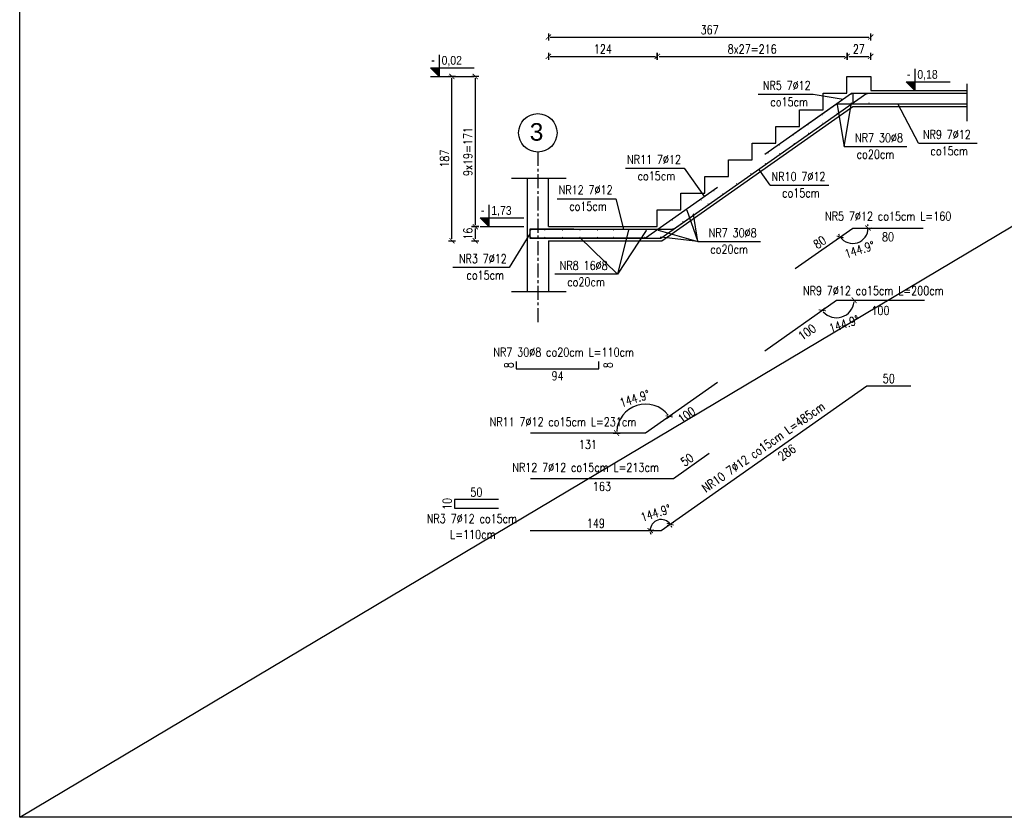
# Model space of a CAD drawing. Header units: millimetres. Extents: x -13852 to 21557, y -10038 to 8820.
# Tile 29 of 42: x 11833 to 12955, y -2121 to -1212. Entities that reach past the tile are written whole.
import ezdxf
from ezdxf.enums import TextEntityAlignment as Align
from ezdxf.lldxf.tags import DXFTag

# ---------------------------------------------------------------- set-up
doc = ezdxf.new("R2010")
doc.units = ezdxf.units.MM
doc.linetypes.add('CENTER', pattern=[50.8, 31.75, -6.35, 6.35, -6.35])
for name, color, linetype in [('1', 2, 'Continuous'), ('2', 6, 'DASH'), ('4', 1, 'CENTER'), ('6', 3, 'Continuous'), ('DIM', 243, 'Continuous'), ('OPI', 52, 'Continuous')]:
    doc.layers.add(name, color=color, linetype=linetype)
doc.styles.add('ARIAL', font='arial.ttf')
doc.styles.add('e-cad_1', font='simplex.shx', dxfattribs={"width": 0.8})
doc.styles.add('MSE-050', font='romans.shx', dxfattribs={"width": 0.8, "height": 10})
doc.styles.get("Standard").update_dxf_attribs({"font": 'arial.ttf'})
tags = doc.linetypes.add('DASH', pattern=[15, 10, -5]).pattern_tags.tags
tags[6:7] = [DXFTag(74, 4), DXFTag(75, 0), DXFTag(340, '0'), DXFTag(46, 0.0), DXFTag(50, 0.0), DXFTag(44, 0.0), DXFTag(45, 0.0)]
tags[4:5] = [DXFTag(74, 4), DXFTag(75, 0), DXFTag(340, '0'), DXFTag(46, 0.0), DXFTag(50, 0.0), DXFTag(44, 0.0), DXFTag(45, 0.0)]
doc.dimstyles.new('Copy of MSE-050', dxfattribs={"dimtxt": 10, "dimasz": 2, "dimexe": 1.5, "dimexo": 15, "dimgap": 0.7, "dimtad": 0, "dimdec": 1, "dimrnd": 0.5, "dimdsep": 46, "dimtxsty": 'MSE-050', "dimblk": 'T1', "dimcen": -0.45, "dimse1": 1, "dimse2": 1, "dimsd1": 1, "dimsd2": 1, "dimclrd": 243, "dimclre": 243, "dimclrt": 52, "dimazin": 2, "dimtfac": 0.3333, "dimtdec": 1, "dimtix": 1, "dimtmove": 2, "dimatfit": 3, "dimldrblk": 'strzalka', "dimfxl": 0, "dimtvp": 0.8333, "dimtolj": 1, "dimarcsym": 0})
doc.dimstyles.new('MSE-050', dxfattribs={"dimtxt": 10, "dimasz": 2, "dimexe": 1.5, "dimexo": 15, "dimgap": 0.7, "dimtad": 0, "dimdec": 1, "dimrnd": 0.5, "dimdsep": 46, "dimtxsty": 'MSE-050', "dimblk": 'T1', "dimcen": -0.45, "dimse1": 1, "dimse2": 1, "dimclrd": 243, "dimclre": 243, "dimclrt": 52, "dimadec": 1, "dimazin": 2, "dimtfac": 0.3333, "dimtdec": 1, "dimtix": 1, "dimtmove": 2, "dimatfit": 3, "dimldrblk": 'strzalka', "dimfxl": 0, "dimtvp": 0.8333, "dimtolj": 1, "dimarcsym": 0})

# ---------------------------------------------------------------- blocks, each defined once
blk = doc.blocks.new('kota ____')
blk.add_hatch(color=4).paths.add_polyline_path([(0, 20), (-19.7, 20), (0, 0)])
at = {"color": 4}
blk.add_line((-19.7, 0), (79.8, 0), dxfattribs=at)
blk.add_lwpolyline([(0, 49.6), (0, 0), (-19.7, 20), (79.8, 20)], dxfattribs=at)
at = {"color": 4, "width": 0.85}
blk.add_attdef('ZNAK', text='', height=20, dxfattribs=at).set_placement((-9.8, 26.9), align=Align.RIGHT)
blk.add_attdef('RZEDNA', (5.5, 26.9), '', height=20, dxfattribs=at)
blk = doc.blocks.new('T1')
at = {"color": 243}
blk.add_line((0, -2.04), (0, 1.96), dxfattribs=at)
at = {"color": 243, "const_width": 0.5}
blk.add_lwpolyline([(-1.5, -1.44), (1.5, 1.44)], dxfattribs=at)
blk = doc.blocks.new('*D2634')
at = {"layer": 'Defpoints', "color": 0}
for p in [(12559.4, -1253.7), (12559.4, -1428.7), (12435.4, -1447.7)]:
    blk.add_point(p, dxfattribs=at)
at = {"layer": 'DIM', "color": 243, "lineweight": -2}
blk.add_line((12437.4, -1253.7), (12557.4, -1253.7), dxfattribs=at)
at = {"layer": 'DIM', "color": 243, "linetype": 'ByBlock', "lineweight": -2, "xscale": 2, "yscale": 2, "zscale": 2, "rotation": 180}
blk.add_blockref('T1', (12435.4, -1253.7), dxfattribs=at)
at = {"layer": 'DIM', "color": 243, "linetype": 'ByBlock', "lineweight": -2, "xscale": 2, "yscale": 2, "zscale": 2}
blk.add_blockref('T1', (12559.4, -1253.7), dxfattribs=at)
at = {"layer": 'DIM', "color": 52, "insert": (12497.4, -1245.4), "char_height": 10, "attachment_point": 5, "style": 'MSE-050'}
blk.add_mtext('\\A1;124', dxfattribs=at)
blk = doc.blocks.new('strzalka')
at = {"color": 243}
blk.add_line((0, -0.97), (0, 0.97), dxfattribs=at)
blk.add_lwpolyline([(-2, 0, 0.733, 0, 0), (0, 0, 0, 0, 0)], format="xyseb", dxfattribs=at)
blk = doc.blocks.new('*D2635')
at = {"layer": 'Defpoints', "color": 0}
for p in [(12775.4, -1253.7), (12775.4, -1295.7), (12559.4, -1428.7)]:
    blk.add_point(p, dxfattribs=at)
at = {"layer": 'DIM', "color": 243, "lineweight": -2}
blk.add_line((12561.4, -1253.7), (12773.4, -1253.7), dxfattribs=at)
at = {"layer": 'DIM', "color": 243, "linetype": 'ByBlock', "lineweight": -2, "xscale": 2, "yscale": 2, "zscale": 2, "rotation": 180}
blk.add_blockref('T1', (12559.4, -1253.7), dxfattribs=at)
at = {"layer": 'DIM', "color": 243, "linetype": 'ByBlock', "lineweight": -2, "xscale": 2, "yscale": 2, "zscale": 2}
blk.add_blockref('T1', (12775.4, -1253.7), dxfattribs=at)
at = {"layer": 'DIM', "color": 52, "insert": (12667.4, -1245.4), "char_height": 10, "attachment_point": 5, "style": 'MSE-050'}
blk.add_mtext('\\A1;8x27=216', dxfattribs=at)
blk = doc.blocks.new('*D2636')
at = {"layer": 'Defpoints', "color": 0}
for p in [(12802.4, -1231.7), (12802.4, -1276.7), (12435.4, -1447.7)]:
    blk.add_point(p, dxfattribs=at)
at = {"layer": 'DIM', "color": 243, "lineweight": -2}
blk.add_line((12437.4, -1231.7), (12800.4, -1231.7), dxfattribs=at)
at = {"layer": 'DIM', "color": 243, "linetype": 'ByBlock', "lineweight": -2, "xscale": 2, "yscale": 2, "zscale": 2, "rotation": 180}
blk.add_blockref('T1', (12435.4, -1231.7), dxfattribs=at)
at = {"layer": 'DIM', "color": 243, "linetype": 'ByBlock', "lineweight": -2, "xscale": 2, "yscale": 2, "zscale": 2}
blk.add_blockref('T1', (12802.4, -1231.7), dxfattribs=at)
at = {"layer": 'DIM', "color": 52, "insert": (12618.9, -1223.4), "char_height": 10, "attachment_point": 5, "style": 'MSE-050'}
blk.add_mtext('\\A1;367', dxfattribs=at)
blk = doc.blocks.new('*D2643')
at = {"layer": 'Defpoints', "color": 0}
for p in [(12775.4, -1276.7), (12352.1, -1447.7), (12559.4, -1447.7)]:
    blk.add_point(p, dxfattribs=at)
at = {"layer": 'DIM', "color": 243, "lineweight": -2}
blk.add_line((12352.1, -1278.7), (12352.1, -1445.7), dxfattribs=at)
at = {"layer": 'DIM', "color": 243, "linetype": 'ByBlock', "lineweight": -2, "xscale": 2, "yscale": 2, "zscale": 2}
for p, rotation in [((12352.1, -1276.7), 90), ((12352.1, -1447.7), 270)]:
    blk.add_blockref('T1', p, dxfattribs=dict(at, rotation=rotation))
at = {"layer": 'DIM', "color": 52, "insert": (12343.8, -1362.2), "char_height": 10, "attachment_point": 5, "rotation": 90, "style": 'MSE-050'}
blk.add_mtext('\\A1;9x19=171', dxfattribs=at)
blk = doc.blocks.new('*D2644')
at = {"layer": 'Defpoints', "color": 0}
for p in [(12559.4, -1447.7), (12352.1, -1463.7), (12435.4, -1463.7)]:
    blk.add_point(p, dxfattribs=at)
at = {"layer": 'DIM', "color": 243, "lineweight": -2}
blk.add_line((12352.1, -1449.7), (12352.1, -1461.7), dxfattribs=at)
at = {"layer": 'DIM', "color": 243, "linetype": 'ByBlock', "lineweight": -2, "xscale": 2, "yscale": 2, "zscale": 2}
for p, rotation in [((12352.1, -1447.7), 90), ((12352.1, -1463.7), 270)]:
    blk.add_blockref('T1', p, dxfattribs=dict(at, rotation=rotation))
at = {"layer": 'DIM', "color": 52, "insert": (12343.8, -1455.7), "char_height": 10, "attachment_point": 5, "rotation": 90, "style": 'MSE-050'}
blk.add_mtext('\\A1;16', dxfattribs=at)
blk = doc.blocks.new('*D2645')
at = {"layer": 'Defpoints', "color": 0}
for p in [(12325.6, -1276.7), (12775.4, -1276.7), (12435.4, -1463.7)]:
    blk.add_point(p, dxfattribs=at)
at = {"layer": 'DIM', "color": 243, "lineweight": -2}
blk.add_line((12325.6, -1461.7), (12325.6, -1278.7), dxfattribs=at)
at = {"layer": 'DIM', "color": 243, "linetype": 'ByBlock', "lineweight": -2, "xscale": 2, "yscale": 2, "zscale": 2}
for p, rotation in [((12325.6, -1276.7), 90), ((12325.6, -1463.7), 270)]:
    blk.add_blockref('T1', p, dxfattribs=dict(at, rotation=rotation))
at = {"layer": 'DIM', "color": 52, "insert": (12317.2, -1370.2), "char_height": 10, "attachment_point": 5, "rotation": 90, "style": 'MSE-050'}
blk.add_mtext('\\A1;187', dxfattribs=at)
blk = doc.blocks.new('*D2646')
at = {"layer": 'Defpoints', "color": 0}
for p in [(12802.4, -1253.7), (12775.4, -1276.7), (12802.4, -1276.7)]:
    blk.add_point(p, dxfattribs=at)
at = {"layer": 'DIM', "color": 243, "lineweight": -2}
blk.add_line((12777.4, -1253.7), (12800.4, -1253.7), dxfattribs=at)
at = {"layer": 'DIM', "color": 243, "linetype": 'ByBlock', "lineweight": -2, "xscale": 2, "yscale": 2, "zscale": 2, "rotation": 180}
blk.add_blockref('T1', (12775.4, -1253.7), dxfattribs=at)
at = {"layer": 'DIM', "color": 243, "linetype": 'ByBlock', "lineweight": -2, "xscale": 2, "yscale": 2, "zscale": 2}
blk.add_blockref('T1', (12802.4, -1253.7), dxfattribs=at)
at = {"layer": 'DIM', "color": 52, "insert": (12788.9, -1245.4), "char_height": 10, "attachment_point": 5, "style": 'MSE-050'}
blk.add_mtext('\\A1;27', dxfattribs=at)
blk = doc.blocks.new('*D2671')
at = {"layer": 'Defpoints', "color": 0}
for p in [(12398.8, -1609.5), (12492.8, -1609.5), (12492.8, -1609.5)]:
    blk.add_point(p, dxfattribs=at)
at = {"layer": 'DIM', "color": 52, "insert": (12445.8, -1617.7), "char_height": 10, "attachment_point": 5, "style": 'MSE-050'}
blk.add_mtext('\\A1;94', dxfattribs=at)
blk = doc.blocks.new('*D2672')
at = {"layer": 'Defpoints', "color": 0}
for p in [(12492.8, -1601.5), (12494.4, -1601.5), (12492.8, -1609.5)]:
    blk.add_point(p, dxfattribs=at)
at = {"layer": 'DIM', "color": 52, "insert": (12503.4, -1605.5), "char_height": 10, "attachment_point": 5, "rotation": 90, "style": 'MSE-050'}
blk.add_mtext('\\A1;8', dxfattribs=at)
blk = doc.blocks.new('*D2673')
at = {"layer": 'Defpoints', "color": 0}
for p in [(12398.8, -1601.5), (12398.8, -1601.5), (12398.8, -1609.5)]:
    blk.add_point(p, dxfattribs=at)
at = {"layer": 'DIM', "color": 52, "insert": (12390.5, -1605.5), "char_height": 10, "attachment_point": 5, "rotation": 90, "style": 'MSE-050'}
blk.add_mtext('\\A1;8', dxfattribs=at)
blk = doc.blocks.new('*D2674')
at = {"layer": 'Defpoints', "color": 0}
for p in [(12798, -1629.2), (12848, -1629.2), (12848, -1629.2)]:
    blk.add_point(p, dxfattribs=at)
at = {"layer": 'DIM', "color": 52, "insert": (12823, -1620.8), "char_height": 10, "attachment_point": 5, "style": 'MSE-050'}
blk.add_mtext('\\A1;50', dxfattribs=at)
blk = doc.blocks.new('*D2675')
at = {"layer": 'Defpoints', "color": 0}
for p in [(12798, -1629.2), (12798, -1629.2), (12563.9, -1793.9)]:
    blk.add_point(p, dxfattribs=at)
at = {"layer": 'DIM', "color": 52, "insert": (12706.9, -1704.9), "char_height": 10, "attachment_point": 5, "rotation": 35.1342, "style": 'MSE-050'}
blk.add_mtext('\\A1;286', dxfattribs=at)
blk = doc.blocks.new('*D2676')
at = {"layer": 'Defpoints', "color": 0}
for p in [(12414.8, -1793.9), (12563.9, -1793.9), (12563.9, -1793.9)]:
    blk.add_point(p, dxfattribs=at)
at = {"layer": 'DIM', "color": 52, "insert": (12489.4, -1785.6), "char_height": 10, "attachment_point": 5, "style": 'MSE-050'}
blk.add_mtext('\\A1;149', dxfattribs=at)
blk = doc.blocks.new('*D2677')
at = {"layer": 'Defpoints', "color": 0}
for p in [(12782, -1449.3), (12782, -1449.3), (12862, -1449.3), (12780, -1466.7), (12716.5, -1495.4)]:
    blk.add_point(p, dxfattribs=at)
at = {"layer": 'DIM', "color": 243, "lineweight": -2}
for start, end in [(6.567, 13.1341), (202.0001, 208.5671), (215.1342, 0)]:
    blk.add_arc((12782, -1449.3), 17.5, start, end, dxfattribs=at)
at = {"layer": 'DIM', "color": 243, "linetype": 'ByBlock', "lineweight": -2, "xscale": 2, "yscale": 2, "zscale": 2}
for p, rotation in [((12799.4, -1449.3), 273.2835216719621), ((12767.7, -1459.4), 301.8506713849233)]:
    blk.add_blockref('T1', p, dxfattribs=dict(at, rotation=rotation))
at = {"layer": 'DIM', "color": 52, "insert": (12789.7, -1473.9), "char_height": 10, "attachment_point": 5, "rotation": 17.5671, "style": 'MSE-050'}
blk.add_mtext('\\A1;144.9%%d', dxfattribs=at)
blk = doc.blocks.new('*D2678')
at = {"layer": 'Defpoints', "color": 0}
for p in [(12782, -1449.3), (12782, -1449.3), (12716.5, -1495.4)]:
    blk.add_point(p, dxfattribs=at)
at = {"layer": 'DIM', "color": 52, "insert": (12744.4, -1465.5), "char_height": 10, "attachment_point": 5, "rotation": 35.1342, "style": 'MSE-050'}
blk.add_mtext('\\A1;80', dxfattribs=at)
blk = doc.blocks.new('*D2679')
at = {"layer": 'Defpoints', "color": 0}
for p in [(12782, -1449.3), (12862, -1449.3), (12862, -1467.7)]:
    blk.add_point(p, dxfattribs=at)
at = {"layer": 'DIM', "color": 52, "insert": (12822, -1459.4), "char_height": 10, "attachment_point": 5, "style": 'MSE-050'}
blk.add_mtext('\\A1;80', dxfattribs=at)
blk = doc.blocks.new('*D2680')
at = {"layer": 'Defpoints', "color": 0}
for p in [(12763.5, -1531.5), (12763.5, -1531.5), (12681.8, -1589)]:
    blk.add_point(p, dxfattribs=at)
at = {"layer": 'DIM', "color": 52, "insert": (12729.9, -1567.8), "char_height": 10, "attachment_point": 5, "rotation": 35.1342, "style": 'MSE-050'}
blk.add_mtext('\\A1;100', dxfattribs=at)
blk = doc.blocks.new('*D2681')
at = {"layer": 'Defpoints', "color": 0}
for p in [(12763.5, -1531.5), (12863.5, -1531.5), (12863.5, -1551.7)]:
    blk.add_point(p, dxfattribs=at)
at = {"layer": 'DIM', "color": 52, "insert": (12813.5, -1543.3), "char_height": 10, "attachment_point": 5, "style": 'MSE-050'}
blk.add_mtext('\\A1;100', dxfattribs=at)
blk = doc.blocks.new('*D2682')
at = {"layer": 'Defpoints', "color": 0}
for p in [(12618.6, -1705.7), (12618.6, -1705.7), (12577.7, -1734.4)]:
    blk.add_point(p, dxfattribs=at)
at = {"layer": 'DIM', "color": 52, "insert": (12593.4, -1713.2), "char_height": 10, "attachment_point": 5, "rotation": 35.1342, "style": 'MSE-050'}
blk.add_mtext('\\A1;50', dxfattribs=at)
blk = doc.blocks.new('*D2683')
at = {"layer": 'Defpoints', "color": 0}
for p in [(12414.9, -1734.4), (12577.7, -1734.4), (12577.7, -1751.9)]:
    blk.add_point(p, dxfattribs=at)
at = {"layer": 'DIM', "color": 52, "insert": (12496.3, -1743.6), "char_height": 10, "attachment_point": 5, "style": 'MSE-050'}
blk.add_mtext('\\A1;163', dxfattribs=at)
blk = doc.blocks.new('*D2684')
at = {"layer": 'Defpoints', "color": 0}
for p in [(12328.5, -1758.5), (12378.5, -1758.5), (12378.5, -1758.5)]:
    blk.add_point(p, dxfattribs=at)
at = {"layer": 'DIM', "color": 52, "insert": (12353.5, -1750.2), "char_height": 10, "attachment_point": 5, "style": 'MSE-050'}
blk.add_mtext('\\A1;50', dxfattribs=at)
blk = doc.blocks.new('*D2685')
at = {"layer": 'Defpoints', "color": 0}
for p in [(12328.5, -1758.5), (12328.5, -1758.5), (12328.5, -1768.5)]:
    blk.add_point(p, dxfattribs=at)
at = {"layer": 'DIM', "color": 52, "insert": (12320.2, -1763.5), "char_height": 10, "attachment_point": 5, "rotation": 90, "style": 'MSE-050'}
blk.add_mtext('\\A1;10', dxfattribs=at)
blk = doc.blocks.new('*D2686')
at = {"layer": 'Defpoints', "color": 0}
for p in [(12627.9, -1625.3), (12638.5, -1640.4), (12546.1, -1682.9)]:
    blk.add_point(p, dxfattribs=at)
at = {"layer": 'DIM', "color": 52, "insert": (12592.8, -1662.3), "char_height": 10, "attachment_point": 5, "rotation": 35.1342, "style": 'MSE-050'}
blk.add_mtext('\\A1;100', dxfattribs=at)
blk = doc.blocks.new('*D2687')
at = {"layer": 'Defpoints', "color": 0}
for p in [(12414.9, -1682.9), (12546.1, -1682.9), (12546.1, -1704.1)]:
    blk.add_point(p, dxfattribs=at)
at = {"layer": 'DIM', "color": 52, "insert": (12480.5, -1695.8), "char_height": 10, "attachment_point": 5, "style": 'MSE-050'}
blk.add_mtext('\\A1;131', dxfattribs=at)
blk = doc.blocks.new('*D2688')
at = {"layer": 'Defpoints', "color": 0}
for p in [(12798, -1629.2), (12565.4, -1781.3), (12414.8, -1793.9), (12563.9, -1793.9), (12563.9, -1793.9)]:
    blk.add_point(p, dxfattribs=at)
at = {"layer": 'DIM', "color": 243, "lineweight": -2}
for start, end in [(35.1342, 180), (16.9805, 26.0574), (189.0768, 198.1536)]:
    blk.add_arc((12563.9, -1793.9), 12.6, start, end, dxfattribs=at)
at = {"layer": 'DIM', "color": 243, "linetype": 'ByBlock', "lineweight": -2, "xscale": 2, "yscale": 2, "zscale": 2}
for p, rotation in [((12574.2, -1786.6), 120.5957820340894), ((12551.3, -1793.9), 94.53841102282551)]:
    blk.add_blockref('T1', p, dxfattribs=dict(at, rotation=rotation))
at = {"layer": 'DIM', "color": 52, "insert": (12557.6, -1773.9), "char_height": 10, "attachment_point": 5, "rotation": 17.5671, "style": 'MSE-050'}
blk.add_mtext('\\A1;144.9%%d', dxfattribs=at)
blk = doc.blocks.new('*D2689')
at = {"layer": 'Defpoints', "color": 0}
for p in [(12763.5, -1531.5), (12763.5, -1531.5), (12863.5, -1531.5), (12761.3, -1551.4), (12681.8, -1589)]:
    blk.add_point(p, dxfattribs=at)
at = {"layer": 'DIM', "color": 243, "lineweight": -2}
blk.add_arc((12763.5, -1531.5), 20, 220.8684, 354.2658, dxfattribs=at)
at = {"layer": 'DIM', "color": 243, "linetype": 'ByBlock', "lineweight": -2, "xscale": 2, "yscale": 2, "zscale": 2}
for p, rotation in [((12783.5, -1531.5), 87.13291986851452), ((12747.2, -1543), 128.0012731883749)]:
    blk.add_blockref('T1', p, dxfattribs=dict(at, rotation=rotation))
at = {"layer": 'DIM', "color": 52, "insert": (12772.1, -1558.5), "char_height": 10, "attachment_point": 5, "rotation": 17.5671, "style": 'MSE-050'}
blk.add_mtext('\\A1;144.9%%d', dxfattribs=at)
blk = doc.blocks.new('*D2690')
at = {"layer": 'Defpoints', "color": 0}
for p in [(12627.9, -1625.3), (12549.9, -1650.1), (12414.9, -1682.9), (12546.1, -1682.9), (12546.1, -1682.9)]:
    blk.add_point(p, dxfattribs=at)
at = {"layer": 'DIM', "color": 243, "lineweight": -2}
blk.add_arc((12546.1, -1682.9), 33, 38.6073, 176.5269, dxfattribs=at)
at = {"layer": 'DIM', "color": 243, "linetype": 'ByBlock', "lineweight": -2, "xscale": 2, "yscale": 2, "zscale": 2}
for p, rotation in [((12573.1, -1663.9), 306.8707329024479), ((12513.1, -1682.9), 268.2634601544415)]:
    blk.add_blockref('T1', p, dxfattribs=dict(at, rotation=rotation))
at = {"layer": 'DIM', "color": 52, "insert": (12533.7, -1643.5), "char_height": 10, "attachment_point": 5, "rotation": 17.5671, "style": 'MSE-050'}
blk.add_mtext('\\A1;144.9%%d', dxfattribs=at)

msp = doc.modelspace()

# ---------------------------------------------------------------- linework, layer by layer
at = {"layer": '1'}
for p, q in [((12411.388, -1392.33), (12411.388, -1521.405)), ((12435.388, -1447.705), (12435.388, -1392.33)), ((12435.388, -1447.705), (12559.388, -1447.705)), ((12435.388, -1463.705), (12435.388, -1521.405))]:
    msp.add_line(p, q, dxfattribs=at)
for points in [[(12559.388, -1447.705), (12559.388, -1428.705), (12586.388, -1428.705), (12586.388, -1409.705), (12613.388, -1409.705), (12613.388, -1390.705), (12640.388, -1390.705), (12640.388, -1371.705), (12667.388, -1371.705), (12667.388, -1352.705), (12694.388, -1352.705), (12694.388, -1333.705), (12721.388, -1333.705), (12721.388, -1314.705), (12748.388, -1314.705), (12748.388, -1295.705), (12775.388, -1295.705), (12775.388, -1276.705), (12802.388, -1276.705), (12802.388, -1292.705), (12911.805, -1292.705)], [(12435.388, -1463.705), (12564.454, -1463.705), (12781.875, -1310.705), (12911.805, -1310.705)]]:
    msp.add_lwpolyline(points, dxfattribs=at)
at = {"layer": '2'}
for p, q in [((12911.805, -1285.118), (12911.805, -1327.699)), ((12393.24, -1392.33), (12455.796, -1392.33)), ((12393.24, -1521.405), (12455.796, -1521.405))]:
    msp.add_line(p, q, dxfattribs=at)
at = {"layer": '2', "ltscale": 0.5}
msp.add_lwpolyline([(12781.875, -1295.705), (12781.875, -1307.705)], dxfattribs=at)
at = {"layer": '2'}
for points in [[(12782.429, -1295.705), (12912.359, -1295.705)], [(12781.875, -1307.705), (12911.805, -1307.705)]]:
    msp.add_lwpolyline(points, dxfattribs=at)
at = {"layer": '4', "ltscale": 0.5}
msp.add_line((12423.388, -1362.685), (12423.388, -1558.12), dxfattribs=at)
at = {"layer": '4', "linetype": 'Continuous'}
msp.add_circle((12423.388, -1340.835), 21.85, dxfattribs=at)
at = {"layer": '6'}
for points in [[(12414.388, -1460.705), (12563.504, -1460.705), (12797.977, -1295.705), (12847.977, -1295.705)], [(12715.177, -1341.745), (12780.601, -1295.705), (12860.601, -1295.705)], [(12681.768, -1365.255), (12763.548, -1307.705), (12863.548, -1307.705)], [(12627.908, -1403.156), (12546.127, -1460.705), (12414.388, -1460.705)], [(12414.388, -1450.705), (12577.714, -1450.705), (12618.605, -1421.931)], [(12464.388, -1450.705), (12414.388, -1450.705), (12414.388, -1460.705), (12464.388, -1460.705)], [(12716.527, -1495.36), (12781.951, -1449.321), (12861.951, -1449.321)], [(12681.768, -1589.049), (12763.548, -1531.499), (12863.548, -1531.499)], [(12398.829, -1601.484), (12398.829, -1609.484), (12492.829, -1609.484), (12492.829, -1601.484)], [(12627.908, -1625.33), (12546.127, -1682.879), (12414.888, -1682.879)], [(12414.797, -1793.894), (12563.913, -1793.894), (12797.977, -1629.182), (12847.977, -1629.182)], [(12414.888, -1734.444), (12577.714, -1734.444), (12618.605, -1705.669)], [(12378.521, -1758.504), (12328.521, -1758.504), (12328.521, -1768.504), (12378.521, -1768.504)]]:
    msp.add_lwpolyline(points, dxfattribs=at)
at = {"layer": '6', "const_width": 0.5}
for points in [[(12781.029, -1296.81, -1), (12780.529, -1296.81, -1)], [(12798.405, -1296.81, -1), (12797.905, -1296.81, -1)], [(12763.976, -1308.81, -1), (12763.476, -1308.81, -1)], [(12780.667, -1306.705, -1), (12780.167, -1306.705, -1)], [(12800.667, -1306.705, -1), (12800.167, -1306.705, -1)], [(12747.62, -1320.32, -1), (12747.12, -1320.32, -1)], [(12764.311, -1318.215, -1), (12763.811, -1318.215, -1)], [(12731.264, -1331.83, -1), (12730.764, -1331.83, -1)], [(12747.955, -1329.725, -1), (12747.455, -1329.725, -1)], [(12714.908, -1343.34, -1), (12714.408, -1343.34, -1)], [(12731.599, -1341.235, -1), (12731.099, -1341.235, -1)], [(12698.551, -1354.85, -1), (12698.051, -1354.85, -1)], [(12715.243, -1352.745, -1), (12714.743, -1352.745, -1)], [(12685.825, -1363.806, -1), (12685.325, -1363.806, -1)], [(12698.887, -1364.255, -1), (12698.387, -1364.255, -1)], [(12682.531, -1375.765, -1), (12682.031, -1375.765, -1)], [(12666.174, -1387.274, -1), (12665.674, -1387.274, -1)], [(12649.818, -1398.784, -1), (12649.318, -1398.784, -1)], [(12624.314, -1407.091, -1), (12623.814, -1407.091, -1)], [(12633.667, -1410.15, -1), (12633.167, -1410.15, -1)], [(12609.526, -1417.497, -1), (12609.026, -1417.497, -1)], [(12617.311, -1421.66, -1), (12616.811, -1421.66, -1)], [(12593.17, -1429.007, -1), (12592.67, -1429.007, -1)], [(12600.954, -1433.17, -1), (12600.454, -1433.17, -1)], [(12576.814, -1440.517, -1), (12576.314, -1440.517, -1)], [(12588.687, -1441.802, -1), (12588.187, -1441.802, -1)], [(12415.138, -1451.705, 1), (12415.638, -1451.705, 1)], [(12431.638, -1451.705, -1), (12431.138, -1451.705, -1)], [(12451.638, -1451.705, -1), (12451.138, -1451.705, -1)], [(12471.638, -1451.705, -1), (12471.138, -1451.705, -1)], [(12491.638, -1451.705, -1), (12491.138, -1451.705, -1)], [(12509.995, -1451.705, -1), (12509.495, -1451.705, -1)], [(12527.145, -1451.81, -1), (12526.645, -1451.81, -1)], [(12547.145, -1451.81, -1), (12546.645, -1451.81, -1)], [(12560.765, -1451.81, -1), (12560.265, -1451.81, -1)], [(12577.508, -1449.757, -1), (12577.008, -1449.757, -1)], [(12415.138, -1459.705, 1), (12415.638, -1459.705, 1)], [(12431.638, -1459.705, -1), (12431.138, -1459.705, -1)], [(12451.638, -1459.705, -1), (12451.138, -1459.705, -1)], [(12471.638, -1459.705, -1), (12471.138, -1459.705, -1)], [(12491.638, -1459.705, -1), (12491.138, -1459.705, -1)], [(12509.995, -1459.705, -1), (12509.495, -1459.705, -1)], [(12524.839, -1459.705, -1), (12524.339, -1459.705, -1)], [(12544.839, -1459.705, -1), (12544.339, -1459.705, -1)], [(12563.298, -1459.757, -1), (12562.798, -1459.757, -1)]]:
    msp.add_lwpolyline(points, format="xyb", close=True, dxfattribs=at)
at = {"layer": 'DIM', "ltscale": 1.4}
msp.add_line((11833.437, -2120.524), (15036.898, -211.177), dxfattribs=at)
at = {"layer": 'DIM'}
for p, q in [((12856.673, -1352.734), (12833.314, -1307.705)), ((12856.673, -1352.734), (12923.603, -1352.734)), ((12772.351, -1356.542), (12843.481, -1356.542)), ((12523.25, -1381.208), (12590.179, -1381.208)), ((12590.179, -1381.208), (12613.004, -1413.644)), ((12687.755, -1400.627), (12674.879, -1382.33)), ((12687.755, -1400.627), (12754.684, -1400.627)), ((12445.354, -1415.833), (12512.283, -1415.833)), ((12512.283, -1415.833), (12520.851, -1450.705)), ((12526.668, -1451.415), (12513.971, -1501.903)), ((12546.727, -1451.995), (12513.971, -1501.903)), ((12513.971, -1501.903), (12470.911, -1459.56)), ((12605.724, -1464.737), (12676.854, -1464.737)), ((12513.971, -1501.903), (12442.841, -1501.903))]:
    msp.add_line(p, q, dxfattribs=at)
msp.add_lwpolyline([(11833.437, -211.177), (15036.898, -211.177), (15036.898, -2120.524), (11833.437, -2120.524)], close=True, dxfattribs=at)
for points in [[(12674.408, -1296.868), (12736.767, -1296.868), (12771.194, -1302.325)], [(12764.016, -1308.788), (12772.351, -1356.542), (12780.417, -1306.705)], [(12593.17, -1429.007), (12605.724, -1464.737), (12600.704, -1433.42)], [(12560.515, -1451.56), (12605.724, -1464.737), (12563.298, -1459.757)]]:
    msp.add_lwpolyline(points, dxfattribs=at)
at = {"layer": 'DIM', "ltscale": 1.4}
msp.add_lwpolyline([(12414.388, -1455.705), (12390.719, -1494.182), (12326.42, -1494.182)], dxfattribs=at)

# ---------------------------------------------------------------- block references
ref = msp.add_blockref('kota ____', (12311.109, -1276.705), dxfattribs=dict(xscale=0.5, yscale=0.5, zscale=0.5))
ref.add_attrib('RZEDNA', '0,02', (12313.845, -1263.266), dxfattribs={"color": 4, "height": 10, "width": 0.85})
ref.add_attrib('ZNAK', '-', dxfattribs={"color": 4, "height": 11, "width": 0.85}).set_placement((12306.196, -1263.267), align=Align.RIGHT)
ref = msp.add_blockref('kota ____', (12852.798, -1292.705), dxfattribs=dict(xscale=0.5, yscale=0.5, zscale=0.5))
ref.add_attrib('RZEDNA', '0,18', (12855.534, -1279.266), dxfattribs={"color": 4, "height": 10, "width": 0.85})
ref.add_attrib('ZNAK', '-', dxfattribs={"color": 4, "height": 11, "width": 0.85}).set_placement((12847.884, -1279.267), align=Align.RIGHT)
ref = msp.add_blockref('kota ____', (12367.664, -1447.705), dxfattribs=dict(xscale=0.5, yscale=0.5, zscale=0.5))
ref.add_attrib('RZEDNA', '1,73', (12370.4, -1434.266), dxfattribs={"color": 4, "height": 10, "width": 0.85})
ref.add_attrib('ZNAK', '-', dxfattribs={"color": 4, "height": 11, "width": 0.85}).set_placement((12362.751, -1434.267), align=Align.RIGHT)

# ---------------------------------------------------------------- texts
at = {"layer": '4', "style": 'ARIAL'}
msp.add_text('3', height=20, dxfattribs=at).set_placement((12414.166, -1349.767))
at = {"layer": 'OPI', "ltscale": 2, "style": 'e-cad_1', "width": 0.8}
for s, p in [('NR5 7%%c12', (12706.841, -1286.874)), (' co15cm', (12706.841, -1305.597)), ('NR7 30%%c8', (12811.872, -1346.548)), ('NR9 7%%c12', (12889.106, -1342.74)), (' co15cm', (12889.106, -1361.463)), ('NR11 7%%c12', (12555.682, -1371.214)), (' co20cm', (12805.121, -1365.271)), (' co15cm', (12555.682, -1389.937)), ('NR10 7%%c12', (12720.187, -1390.633)), ('NR12 7%%c12', (12477.787, -1405.839)), (' co15cm', (12720.187, -1409.355)), (' co15cm', (12477.787, -1424.562)), ('NR5 7%%c12 co15cm L=160', (12822.282, -1435.783)), ('NR7 30%%c8', (12645.245, -1454.743)), (' co20cm', (12638.494, -1473.466)), ('NR3 7%%c12', (12360.793, -1484.188)), ('NR8 16%%c8', (12475.612, -1491.909)), (' co15cm', (12360.793, -1502.911)), (' co20cm', (12475.612, -1510.631)), ('NR9 7%%c12 co15cm L=200cm', (12805.399, -1520.63)), ('NR7 30%%c8 co20cm L=110cm', (12452.833, -1590.664)), ('NR11 7%%c12 co15cm L=231cm', (12451.994, -1670.074)), ('NR12 7%%c12 co15cm L=213cm', (12477.787, -1721.981)), ('NR3 7%%c12 co15cm', (12348.395, -1780.277)), ('L=110cm', (12349.408, -1798.325))]:
    msp.add_text(s, height=10, dxfattribs=at).set_placement(p, align=Align.MIDDLE_CENTER)
msp.add_text('NR10 7%%c12 co15cm L=485cm', height=10, rotation=35.134193, dxfattribs=at).set_placement((12680.075, -1698.823), align=Align.MIDDLE_CENTER)

# ---------------------------------------------------------------- dimensions: what is measured, and where the dimension line sits
at = {"layer": 'DIM'}
for base, p1, p2, dimstyle, picture, middle in [((12802.388, -1231.733), (12435.388, -1447.705), (12802.388, -1276.705), 'MSE-050', '*D2636', (12618.888, -1223.4)), ((12559.388, -1253.745), (12435.388, -1447.705), (12559.388, -1428.705), 'MSE-050', '*D2634', (12497.388, -1245.412)), ((12802.388, -1253.745), (12775.388, -1276.705), (12802.388, -1276.705), 'MSE-050', '*D2646', (12788.888, -1245.412)), ((12847.977, -1629.182), (12797.977, -1629.182), (12847.977, -1629.182), 'Copy of MSE-050', '*D2674', (12822.977, -1620.849)), ((12378.521, -1758.504), (12328.521, -1758.504), (12378.521, -1758.504), 'Copy of MSE-050', '*D2684', (12353.521, -1750.171)), ((12563.913, -1793.894), (12414.797, -1793.894), (12563.913, -1793.894), 'Copy of MSE-050', '*D2676', (12489.355, -1785.561))]:
    dim = msp.add_linear_dim(base=base, p1=p1, p2=p2, dimstyle=dimstyle, dxfattribs=at)
    dim.commit()
    dim.dimension.update_dxf_attribs({"geometry": picture, "text_midpoint": middle})
dim = msp.add_linear_dim(base=(12775.388, -1253.745), p1=(12559.388, -1428.705), p2=(12775.388, -1295.705), text='8x27=<>', dimstyle='MSE-050', dxfattribs=at)
dim.commit()
dim.dimension.update_dxf_attribs({"geometry": '*D2635', "text_midpoint": (12667.388, -1245.412)})
for base, p1, p2, dimstyle, picture, middle in [((12325.576, -1276.705), (12435.388, -1463.705), (12775.388, -1276.705), 'MSE-050', '*D2645', (12317.243, -1370.205)), ((12352.123, -1463.705), (12559.388, -1447.705), (12435.388, -1463.705), 'MSE-050', '*D2644', (12343.79, -1455.705)), ((12398.829, -1601.484), (12398.829, -1609.484), (12398.829, -1601.484), 'Copy of MSE-050', '*D2673', (12390.496, -1605.484)), ((12328.521, -1758.504), (12328.521, -1768.504), (12328.521, -1758.504), 'Copy of MSE-050', '*D2685', (12320.188, -1763.504))]:
    dim = msp.add_linear_dim(base=base, p1=p1, p2=p2, angle=90, dimstyle=dimstyle, dxfattribs=at)
    dim.commit()
    dim.dimension.update_dxf_attribs({"geometry": picture, "text_midpoint": middle})
dim = msp.add_linear_dim(base=(12352.123, -1447.705), p1=(12775.388, -1276.705), p2=(12559.388, -1447.705), angle=90, text='9x19=<>', dimstyle='MSE-050', dxfattribs=at)
dim.commit()
dim.dimension.update_dxf_attribs({"geometry": '*D2643', "text_midpoint": (12343.79, -1362.205)})
for base, line1, line2, picture, middle in [((12779.951, -1466.665), ((12781.951, -1449.321), (12861.951, -1449.321)), ((12716.527, -1495.36), (12781.951, -1449.321)), '*D2677', (12789.736, -1473.91)), ((12761.258, -1551.36), ((12763.548, -1531.499), (12863.548, -1531.499)), ((12681.768, -1589.049), (12763.548, -1531.499)), '*D2689', (12772.098, -1558.504)), ((12549.907, -1650.097), ((12627.908, -1625.33), (12546.127, -1682.879)), ((12546.127, -1682.879), (12414.888, -1682.879)), '*D2690', (12533.652, -1643.474)), ((12565.36, -1781.34), ((12563.913, -1793.894), (12797.977, -1629.182)), ((12414.797, -1793.894), (12563.913, -1793.894)), '*D2688', (12557.583, -1773.901))]:
    dim = msp.add_angular_dim_2l(base=base, line1=line1, line2=line2, dimstyle='MSE-050', override={"dimtxsty": 'MSE-050', "dimldrblk": 'strzalka'}, dxfattribs=at)
    dim.commit()
    dim.dimension.update_dxf_attribs({"geometry": picture, "text_midpoint": middle})
for p1, p2, distance, picture, middle in [((12716.527, -1495.36), (12781.951, -1449.321), 0, '*D2678', (12744.443, -1465.526)), ((12781.951, -1449.321), (12861.951, -1449.321), -18.391, '*D2679', (12821.951, -1459.379)), ((12763.548, -1531.499), (12863.548, -1531.499), -20.179, '*D2681', (12813.548, -1543.345)), ((12546.127, -1682.879), (12627.908, -1625.33), -18.409, '*D2686', (12592.816, -1662.345)), ((12414.888, -1682.879), (12546.127, -1682.879), -21.261, '*D2687', (12480.508, -1695.807)), ((12577.714, -1734.444), (12618.605, -1705.669), 0, '*D2682', (12593.364, -1713.242)), ((12414.888, -1734.444), (12577.714, -1734.444), -17.455, '*D2683', (12496.301, -1743.566))]:
    dim = msp.add_aligned_dim(p1=p1, p2=p2, distance=distance, dimstyle='Copy of MSE-050', dxfattribs=at)
    dim.commit()
    dim.dimension.update_dxf_attribs({"geometry": picture, "text_midpoint": middle})
for base, p1, p2, angle, picture, middle, dimtype in [((12763.548, -1531.499), (12681.768, -1589.049), (12763.548, -1531.499), 35.134193, '*D2680', (12729.945, -1567.766), 161), ((12494.417, -1601.484), (12492.829, -1609.484), (12492.829, -1601.484), 90, '*D2672', (12503.4, -1605.484), 160), ((12797.977, -1629.182), (12563.913, -1793.894), (12797.977, -1629.182), 35.134193, '*D2675', (12706.894, -1704.867), 161)]:
    dim = msp.add_linear_dim(base=base, p1=p1, p2=p2, angle=angle, dimstyle='Copy of MSE-050', dxfattribs=at)
    dim.commit()
    dim.dimension.update_dxf_attribs({"geometry": picture, "text_midpoint": middle, "dimtype": dimtype})
dim = msp.add_linear_dim(base=(12492.829, -1609.484), p1=(12398.829, -1609.484), p2=(12492.829, -1609.484), dimstyle='Copy of MSE-050', dxfattribs=at)
dim.commit()
dim.dimension.update_dxf_attribs({"geometry": '*D2671', "text_midpoint": (12445.85, -1617.668), "dimtype": 160})

doc.saveas('drawing.dxf')
